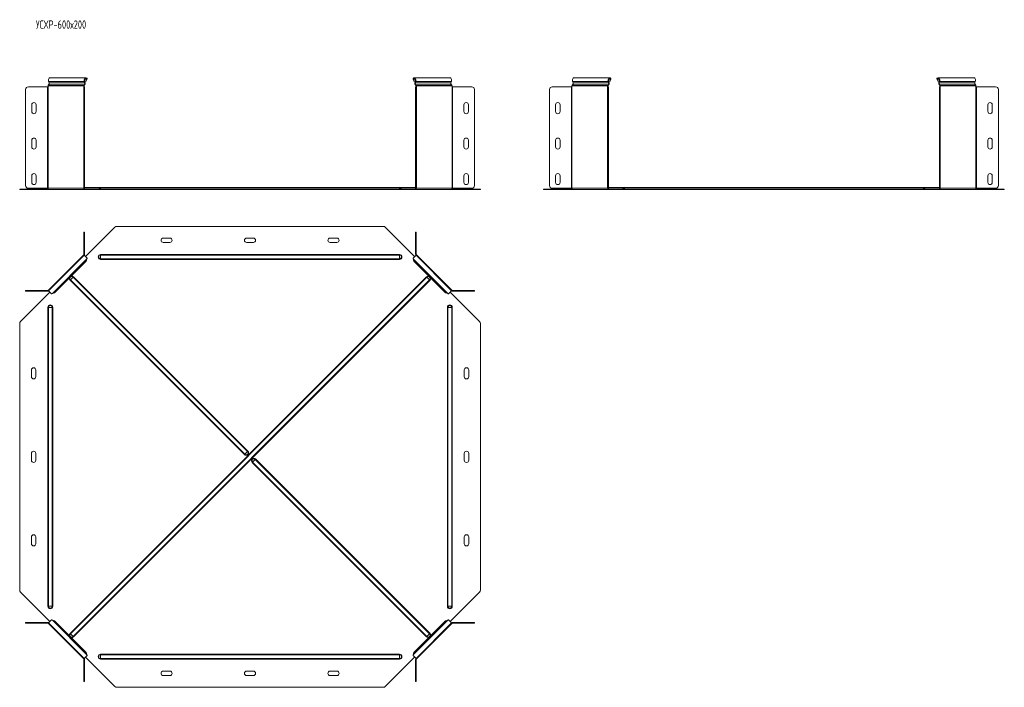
# Model space of a CAD drawing. Header units: millimetres. Extents: x -256 to 1513, y -7074 to 292.
# Tile 1 of 8: x -256 to 1513, y -7074 to -5875. Entities that reach past the tile are written whole.
import ezdxf

# ---------------------------------------------------------------- set-up
doc = ezdxf.new("R2010")
doc.units = ezdxf.units.MM
doc.styles.add('SLDTEXTSTYLE3', font='TXT', dxfattribs={"width": 0.7, "bigfont": 'bigfont'})

msp = doc.modelspace()

# ---------------------------------------------------------------- linework, layer by layer
at = {"color": 7, "linetype": 'Continuous', "lineweight": 15}
for p, q in [((-137.5, -5978.9), (-201.6, -5978.9)), ((-135.3, -5980.1), (-135.8, -5980.8)), ((450.4, -5980.1), (450.9, -5980.8)), ((516.6, -5978.9), (452.6, -5978.9)), ((804, -5978.9), (740, -5978.9)), ((806.2, -5980.1), (805.7, -5980.8)), ((1391.9, -5980.1), (1392.4, -5980.8)), ((1458.2, -5978.9), (1394.1, -5978.9)), ((-240.9, -5995.2), (-206.5, -5995.2)), ((-206.5, -5995.2), (-205.4, -5995.2)), ((-205.4, -5993.2), (-205.4, -5995.2)), ((-204.4, -5985.5), (-203.5, -5987.9)), ((-141.4, -5995.2), (-141.4, -5993.2)), ((-141.4, -5995.2), (-141, -5995.2)), ((-141, -5995.2), (-140, -5995.2)), ((-141, -6000.2), (-141, -5995.2)), ((-140.7, -5995.2), (-140.7, -5993.2)), ((-139.4, -5987.9), (-140.3, -5985.5)), ((-140, -5995.2), (-140, -6000.2)), ((-138.8, -5987.4), (-139.7, -5985)), ((-137.6, -5985), (-139.7, -5985)), ((-136.3, -5981.7), (-137.6, -5985)), ((-137, -5984.5), (-137.6, -5985)), ((-135.6, -5981.3), (-137, -5984.5)), ((-136.3, -5981.7), (-135.6, -5981.3)), ((451.3, -5981.7), (450.7, -5981.3)), ((452.1, -5984.5), (450.7, -5981.3)), ((452.7, -5985), (451.3, -5981.7)), ((452.7, -5985), (452.1, -5984.5)), ((454.8, -5985), (452.7, -5985)), ((454.8, -5985), (453.9, -5987.4)), ((455.4, -5985.5), (454.5, -5987.9)), ((455, -5995.2), (456, -5995.2)), ((455, -6000.2), (455, -5995.2)), ((455.8, -5993.2), (455.8, -5995.2)), ((456, -5995.2), (456, -6000.2)), ((456, -5995.2), (456.5, -5995.2)), ((456.5, -5993.2), (456.5, -5995.2)), ((518.5, -5987.9), (519.4, -5985.5)), ((520.5, -5995.2), (520.5, -5993.2)), ((520.5, -5995.2), (521.6, -5995.2)), ((521.6, -5995.2), (555.9, -5995.2)), ((735, -5995.2), (700.7, -5995.2)), ((736.1, -5995.2), (735, -5995.2)), ((736.1, -5995.2), (736.1, -5993.2)), ((738.1, -5987.9), (737.2, -5985.5)), ((800.1, -5993.2), (800.1, -5995.2)), ((800.6, -5995.2), (800.1, -5995.2)), ((801.6, -5995.2), (800.6, -5995.2)), ((800.6, -5995.2), (800.6, -6000.2)), ((800.8, -5993.2), (800.8, -5995.2)), ((801.2, -5985.5), (802.1, -5987.9)), ((801.6, -6000.2), (801.6, -5995.2)), ((801.8, -5985), (802.7, -5987.4)), ((801.8, -5985), (803.9, -5985)), ((803.9, -5985), (805.3, -5981.7)), ((803.9, -5985), (804.5, -5984.5)), ((804.5, -5984.5), (805.9, -5981.3)), ((805.3, -5981.7), (805.9, -5981.3)), ((1392.9, -5981.7), (1392.2, -5981.3)), ((1393.6, -5984.5), (1392.2, -5981.3)), ((1394.2, -5985), (1392.9, -5981.7)), ((1394.2, -5985), (1393.6, -5984.5)), ((1396.3, -5985), (1394.2, -5985)), ((1396.3, -5985), (1395.4, -5987.4)), ((1396.9, -5985.5), (1396, -5987.9)), ((1396.6, -5995.2), (1397.6, -5995.2)), ((1396.6, -6000.2), (1396.6, -5995.2)), ((1397.3, -5993.2), (1397.3, -5995.2)), ((1397.6, -5995.2), (1397.6, -6000.2)), ((1397.6, -5995.2), (1398, -5995.2)), ((1398, -5993.2), (1398, -5995.2)), ((1460.1, -5987.9), (1461, -5985.5)), ((1462, -5995.2), (1462, -5993.2)), ((1462, -5995.2), (1463.1, -5995.2)), ((1463.1, -5995.2), (1497.5, -5995.2)), ((-245.9, -6172.4), (-245.9, -6000.2)), ((-141, -6000.2), (-141, -6172.4)), ((-140, -6000.2), (-140, -6172.4)), ((455, -6172.4), (455, -6000.2)), ((456, -6172.4), (456, -6000.2)), ((560.9, -6000.2), (560.9, -6172.4)), ((695.7, -6000.2), (695.7, -6172.4)), ((800.6, -6172.4), (800.6, -6000.2)), ((801.6, -6172.4), (801.6, -6000.2)), ((1396.6, -6172.4), (1396.6, -6000.2)), ((1397.6, -6172.4), (1397.6, -6000.2)), ((1502.5, -6000.2), (1502.5, -6172.4)), ((-234.9, -6027.4), (-234.9, -6039.4)), ((-226.9, -6039.4), (-226.9, -6027.4)), ((541.9, -6027.4), (541.9, -6039.4)), ((549.9, -6039.4), (549.9, -6027.4)), ((706.7, -6039.4), (706.7, -6027.4)), ((714.7, -6027.4), (714.7, -6039.4)), ((1483.5, -6027.4), (1483.5, -6039.4)), ((1491.5, -6039.4), (1491.5, -6027.4)), ((-234.9, -6091.1), (-234.9, -6103.1)), ((-226.9, -6103.1), (-226.9, -6091.1)), ((541.9, -6091.1), (541.9, -6103.1)), ((549.9, -6103.1), (549.9, -6091.1)), ((706.7, -6103.1), (706.7, -6091.1)), ((714.7, -6091.1), (714.7, -6103.1)), ((1483.5, -6091.1), (1483.5, -6103.1)), ((1491.5, -6103.1), (1491.5, -6091.1)), ((-234.9, -6154.9), (-234.9, -6166.9)), ((-226.9, -6166.9), (-226.9, -6154.9)), ((541.9, -6154.9), (541.9, -6166.9)), ((549.9, -6166.9), (549.9, -6154.9)), ((706.7, -6166.9), (706.7, -6154.9)), ((714.7, -6154.9), (714.7, -6166.9)), ((1483.5, -6154.9), (1483.5, -6166.9)), ((1491.5, -6166.9), (1491.5, -6154.9)), ((-141, -6177.4), (-141, -6172.4)), ((-140, -6172.4), (-140, -6177.4)), ((455, -6177.4), (455, -6172.4)), ((456, -6172.4), (456, -6177.4)), ((800.6, -6172.4), (800.6, -6177.4)), ((801.6, -6177.4), (801.6, -6172.4)), ((1396.6, -6177.4), (1396.6, -6172.4)), ((1397.6, -6172.4), (1397.6, -6177.4)), ((-256.5, -6179.9), (-256.5, -6178.9)), ((-256.5, -6178.9), (-255, -6178.9)), ((-255, -6179.9), (-256.5, -6179.9)), ((-255, -6178.9), (-205.1, -6178.9)), ((-255, -6179.9), (-203.7, -6179.9)), ((-206.5, -6177.4), (-240.9, -6177.4)), ((-205.4, -6177.4), (-206.5, -6177.4)), ((-203.7, -6179.9), (-139.6, -6179.9)), ((-141, -6177.4), (-141.4, -6177.4)), ((-140, -6177.4), (-141, -6177.4)), ((-111, -6175.9), (-140, -6175.9)), ((-139.6, -6178.9), (-138.2, -6178.9)), ((-139.6, -6179.9), (-138.2, -6179.9)), ((-138.2, -6178.9), (-138.2, -6179.9)), ((-138.2, -6178.9), (-85.5, -6178.9)), ((-138.2, -6179.9), (-85.5, -6179.9)), ((426, -6175.9), (-111, -6175.9)), ((-85.5, -6178.9), (-81.9, -6178.9)), ((-81.9, -6179.9), (-85.5, -6179.9)), ((-81.9, -6178.9), (397, -6178.9)), ((-81.9, -6179.9), (397, -6179.9)), ((397, -6178.9), (400.5, -6178.9)), ((400.5, -6179.9), (397, -6179.9)), ((400.5, -6178.9), (453.3, -6178.9)), ((400.5, -6179.9), (453.3, -6179.9)), ((455, -6175.9), (426, -6175.9)), ((453.3, -6178.9), (453.3, -6179.9)), ((453.3, -6178.9), (454.7, -6178.9)), ((453.3, -6179.9), (454.7, -6179.9)), ((454.7, -6179.9), (518.7, -6179.9)), ((456, -6177.4), (455, -6177.4)), ((456.5, -6177.4), (456, -6177.4)), ((518.7, -6179.9), (570.1, -6179.9)), ((520.2, -6178.9), (570.1, -6178.9)), ((521.6, -6177.4), (520.5, -6177.4)), ((555.9, -6177.4), (521.6, -6177.4)), ((570.1, -6178.9), (571.5, -6178.9)), ((571.5, -6179.9), (570.1, -6179.9)), ((571.5, -6178.9), (571.5, -6179.9)), ((685.1, -6178.9), (685.1, -6179.9)), ((686.5, -6178.9), (685.1, -6178.9)), ((685.1, -6179.9), (686.5, -6179.9)), ((736.5, -6178.9), (686.5, -6178.9)), ((737.9, -6179.9), (686.5, -6179.9)), ((700.7, -6177.4), (735, -6177.4)), ((735, -6177.4), (736.1, -6177.4)), ((801.9, -6179.9), (737.9, -6179.9)), ((800.1, -6177.4), (800.6, -6177.4)), ((800.6, -6177.4), (801.6, -6177.4)), ((830.6, -6175.9), (801.6, -6175.9)), ((803.3, -6178.9), (801.9, -6178.9)), ((803.3, -6179.9), (801.9, -6179.9)), ((803.3, -6178.9), (803.3, -6179.9)), ((856.1, -6178.9), (803.3, -6178.9)), ((856.1, -6179.9), (803.3, -6179.9)), ((1367.6, -6175.9), (830.6, -6175.9)), ((859.6, -6178.9), (856.1, -6178.9)), ((856.1, -6179.9), (859.6, -6179.9)), ((859.6, -6178.9), (1338.5, -6178.9)), ((859.6, -6179.9), (1338.5, -6179.9)), ((1338.5, -6178.9), (1342.1, -6178.9)), ((1342.1, -6179.9), (1338.5, -6179.9)), ((1342.1, -6178.9), (1394.8, -6178.9)), ((1342.1, -6179.9), (1394.8, -6179.9)), ((1396.6, -6175.9), (1367.6, -6175.9)), ((1394.8, -6178.9), (1394.8, -6179.9)), ((1394.8, -6178.9), (1396.2, -6178.9)), ((1394.8, -6179.9), (1396.2, -6179.9)), ((1396.2, -6179.9), (1460.3, -6179.9)), ((1397.6, -6177.4), (1396.6, -6177.4)), ((1398, -6177.4), (1397.6, -6177.4)), ((1460.3, -6179.9), (1511.6, -6179.9)), ((1461.7, -6178.9), (1511.6, -6178.9)), ((1463.1, -6177.4), (1462, -6177.4)), ((1497.5, -6177.4), (1463.1, -6177.4)), ((1511.6, -6178.9), (1513.1, -6178.9)), ((1513.1, -6179.9), (1511.6, -6179.9)), ((1513.1, -6178.9), (1513.1, -6179.9)), ((-81.9, -6245.8), (397, -6245.8)), ((-140, -6256.4), (-141, -6256.4)), ((-141, -6256.4), (-141, -6261.4)), ((-141, -6295.8), (-141, -6261.4)), ((-140, -6261.4), (-140, -6256.4)), ((-140, -6295.8), (-140, -6261.4)), ((-138.2, -6300), (-85.5, -6247.3)), ((400.5, -6247.3), (453.3, -6300)), ((456, -6256.4), (455, -6256.4)), ((455, -6256.4), (455, -6261.4)), ((455, -6261.4), (455, -6295.8)), ((456, -6261.4), (456, -6256.4)), ((456, -6261.4), (456, -6295.8)), ((13.5, -6266.8), (1.5, -6266.8)), ((1.5, -6274.8), (13.5, -6274.8)), ((163.5, -6266.8), (151.5, -6266.8)), ((151.5, -6274.8), (163.5, -6274.8)), ((313.5, -6266.8), (301.5, -6266.8)), ((301.5, -6274.8), (313.5, -6274.8)), ((-141.4, -6296.8), (-205.4, -6360.9)), ((-140.7, -6297.5), (-204.7, -6361.6)), ((-140.7, -6297.5), (-141.4, -6296.8)), ((-135.3, -6302.9), (-140.7, -6297.5)), ((455.8, -6297.5), (450.4, -6302.9)), ((456.5, -6296.8), (455.8, -6297.5)), ((519.8, -6361.6), (455.8, -6297.5)), ((520.5, -6360.9), (456.5, -6296.8)), ((-137, -6308.3), (-194, -6365.2)), ((-135.6, -6304.4), (-137, -6308.3)), ((452.1, -6308.3), (450.7, -6304.4)), ((509, -6365.2), (452.1, -6308.3)), ((-255, -6416.8), (-202.3, -6364)), ((-245.9, -6361.3), (-245.9, -6362.3)), ((-240.9, -6361.3), (-245.9, -6361.3)), ((-245.9, -6362.3), (-240.9, -6362.3)), ((-240.9, -6361.3), (-206.5, -6361.3)), ((-240.9, -6362.3), (-206.5, -6362.3)), ((-205.4, -6360.9), (-204.5, -6361.8)), ((-204.7, -6361.6), (-199.4, -6366.9)), ((-194, -6365.2), (-197.8, -6366.6)), ((512.9, -6366.6), (509, -6365.2)), ((514.4, -6366.9), (519.8, -6361.6)), ((517.3, -6364), (570.1, -6416.8)), ((519.8, -6361.6), (520.5, -6360.9)), ((521.6, -6361.3), (555.9, -6361.3)), ((521.6, -6362.3), (555.9, -6362.3)), ((560.9, -6361.3), (555.9, -6361.3)), ((555.9, -6362.3), (560.9, -6362.3)), ((560.9, -6362.3), (560.9, -6361.3)), ((-256.5, -6420.3), (-256.5, -6899.3)), ((571.5, -6899.3), (571.5, -6420.3)), ((-235.5, -6503.8), (-235.5, -6515.8)), ((-227.5, -6515.8), (-227.5, -6503.8)), ((542.5, -6503.8), (542.5, -6515.8)), ((550.5, -6515.8), (550.5, -6503.8)), ((-235.5, -6653.8), (-235.5, -6665.8)), ((-227.5, -6665.8), (-227.5, -6653.8)), ((542.5, -6653.8), (542.5, -6665.8)), ((550.5, -6665.8), (550.5, -6653.8)), ((-235.5, -6803.8), (-235.5, -6815.8)), ((-227.5, -6815.8), (-227.5, -6803.8)), ((542.5, -6803.8), (542.5, -6815.8)), ((550.5, -6815.8), (550.5, -6803.8)), ((-255, -6902.8), (-202.3, -6955.6)), ((517.3, -6955.6), (570.1, -6902.8)), ((-204.7, -6958), (-199.4, -6952.7)), ((-194, -6954.3), (-197.8, -6953)), ((512.9, -6953), (509, -6954.3)), ((514.4, -6952.7), (519.8, -6958)), ((-245.9, -6958.3), (-245.9, -6957.3)), ((-245.9, -6957.3), (-240.9, -6957.3)), ((-240.9, -6958.3), (-245.9, -6958.3)), ((-240.9, -6957.3), (-206.5, -6957.3)), ((-240.9, -6958.3), (-206.5, -6958.3)), ((-205.4, -6958.7), (-204.5, -6957.8)), ((-141.4, -7022.8), (-205.4, -6958.7)), ((-204.7, -6958), (-140.7, -7022.1)), ((-137, -7011.3), (-194, -6954.3)), ((509, -6954.3), (452.1, -7011.3)), ((455.8, -7022.1), (519.8, -6958)), ((520.5, -6958.7), (456.5, -7022.8)), ((519.8, -6958), (520.5, -6958.7)), ((521.6, -6957.3), (555.9, -6957.3)), ((521.6, -6958.3), (555.9, -6958.3)), ((555.9, -6957.3), (560.9, -6957.3)), ((560.9, -6958.3), (555.9, -6958.3)), ((560.9, -6957.3), (560.9, -6958.3)), ((-140.7, -7022.1), (-141.4, -7022.8)), ((-141, -7023.8), (-141, -7058.2)), ((-135.3, -7016.7), (-140.7, -7022.1)), ((-140, -7023.8), (-140, -7058.2)), ((-138.2, -7019.6), (-85.5, -7072.3)), ((-135.6, -7015.2), (-137, -7011.3)), ((400.5, -7072.3), (453.3, -7019.6)), ((455.8, -7022.1), (450.4, -7016.7)), ((452.1, -7011.3), (450.7, -7015.2)), ((455, -7058.2), (455, -7023.8)), ((456.5, -7022.8), (455.8, -7022.1)), ((456, -7058.2), (456, -7023.8)), ((-141, -7063.2), (-141, -7058.2)), ((-140, -7058.2), (-140, -7063.2)), ((13.5, -7044.8), (1.5, -7044.8)), ((1.5, -7052.8), (13.5, -7052.8)), ((163.5, -7044.8), (151.5, -7044.8)), ((151.5, -7052.8), (163.5, -7052.8)), ((313.5, -7044.8), (301.5, -7044.8)), ((301.5, -7052.8), (313.5, -7052.8)), ((455, -7063.2), (455, -7058.2)), ((456, -7058.2), (456, -7063.2)), ((-140, -7063.2), (-141, -7063.2)), ((-81.9, -7073.8), (397, -7073.8)), ((456, -7063.2), (455, -7063.2))]:
    msp.add_line(p, q, dxfattribs=at)
at = {"color": 7, "linetype": 'Continuous', "lineweight": 0}
for p, q in [((-206.5, -5995.2), (-206.5, -6177.4)), ((-141.4, -5993.2), (-205.4, -5993.2)), ((-205.4, -6177.4), (-205.4, -5995.2)), ((-140.5, -5991.5), (-204.5, -5991.5)), ((-140.3, -5985.5), (-204.4, -5985.5)), ((-139.4, -5987.9), (-203.5, -5987.9)), ((-141.4, -5993.2), (-140.7, -5993.2)), ((-141.4, -6177.4), (-141.4, -5995.2)), ((-140.5, -5991.5), (-140.3, -5992.4)), ((-140.3, -5985.5), (-139.7, -5985)), ((-136.3, -5981.7), (-139.7, -5981.7)), ((-139.4, -5987.9), (-138.8, -5987.4)), ((454.8, -5981.7), (451.3, -5981.7)), ((454.5, -5987.9), (453.9, -5987.4)), ((518.5, -5987.9), (454.5, -5987.9)), ((455.4, -5985.5), (454.8, -5985)), ((519.4, -5985.5), (455.4, -5985.5)), ((455.6, -5991.5), (455.4, -5992.4)), ((519.6, -5991.5), (455.6, -5991.5)), ((456.5, -5993.2), (455.8, -5993.2)), ((520.5, -5993.2), (456.5, -5993.2)), ((456.5, -6177.4), (456.5, -5995.2)), ((520.5, -6177.4), (520.5, -5995.2)), ((521.6, -6177.4), (521.6, -5995.2)), ((735, -6177.4), (735, -5995.2)), ((736.1, -5993.2), (800.1, -5993.2)), ((736.1, -6177.4), (736.1, -5995.2)), ((737, -5991.5), (801, -5991.5)), ((737.2, -5985.5), (801.2, -5985.5)), ((738.1, -5987.9), (802.1, -5987.9)), ((800.1, -5993.2), (800.8, -5993.2)), ((800.1, -6177.4), (800.1, -5995.2)), ((801, -5991.5), (801.2, -5992.4)), ((801.2, -5985.5), (801.8, -5985)), ((801.8, -5981.7), (805.3, -5981.7)), ((802.1, -5987.9), (802.7, -5987.4)), ((1396.3, -5981.7), (1392.9, -5981.7)), ((1396, -5987.9), (1395.4, -5987.4)), ((1460.1, -5987.9), (1396, -5987.9)), ((1396.9, -5985.5), (1396.3, -5985)), ((1461, -5985.5), (1396.9, -5985.5)), ((1397.1, -5991.5), (1396.9, -5992.4)), ((1461.1, -5991.5), (1397.1, -5991.5)), ((1398, -5993.2), (1397.3, -5993.2)), ((1462, -5993.2), (1398, -5993.2)), ((1398, -6177.4), (1398, -5995.2)), ((1462, -6177.4), (1462, -5995.2)), ((1463.1, -6177.4), (1463.1, -5995.2)), ((-140, -6000.2), (-141, -6000.2)), ((456, -6000.2), (455, -6000.2)), ((800.6, -6000.2), (801.6, -6000.2)), ((1397.6, -6000.2), (1396.6, -6000.2)), ((-141, -6172.4), (-140, -6172.4)), ((455, -6172.4), (456, -6172.4)), ((801.6, -6172.4), (800.6, -6172.4)), ((1396.6, -6172.4), (1397.6, -6172.4)), ((-255, -6178.9), (-255, -6179.9)), ((-141.4, -6177.4), (-205.4, -6177.4)), ((-140.5, -6178.3), (-114.4, -6178.3)), ((-139.6, -6178.9), (-139.6, -6179.9)), ((-114.4, -6178.3), (-111, -6178.3)), ((-111, -6175.9), (-111, -6178.3)), ((-111, -6178.3), (-111, -6178.9)), ((426, -6178.3), (-111, -6178.3)), ((-85.5, -6179.9), (-85.5, -6178.9)), ((-81.9, -6178.9), (-81.9, -6179.9)), ((397, -6179.9), (397, -6178.9)), ((400.5, -6178.9), (400.5, -6179.9)), ((426, -6175.9), (426, -6178.3)), ((426, -6178.3), (426, -6178.9)), ((429.5, -6178.3), (426, -6178.3)), ((429.5, -6178.3), (455.6, -6178.3)), ((454.7, -6178.9), (454.7, -6179.9)), ((520.5, -6177.4), (456.5, -6177.4)), ((570.1, -6179.9), (570.1, -6178.9)), ((686.5, -6179.9), (686.5, -6178.9)), ((736.1, -6177.4), (800.1, -6177.4)), ((827.1, -6178.3), (801, -6178.3)), ((801.9, -6178.9), (801.9, -6179.9)), ((827.1, -6178.3), (830.6, -6178.3)), ((830.6, -6175.9), (830.6, -6178.3)), ((830.6, -6178.3), (830.6, -6178.9)), ((1367.6, -6178.3), (830.6, -6178.3)), ((856.1, -6178.9), (856.1, -6179.9)), ((859.6, -6179.9), (859.6, -6178.9)), ((1338.5, -6179.9), (1338.5, -6178.9)), ((1342.1, -6178.9), (1342.1, -6179.9)), ((1367.6, -6175.9), (1367.6, -6178.3)), ((1367.6, -6178.3), (1367.6, -6178.9)), ((1371, -6178.3), (1367.6, -6178.3)), ((1397.1, -6178.3), (1371, -6178.3)), ((1396.2, -6178.9), (1396.2, -6179.9)), ((1462, -6177.4), (1398, -6177.4)), ((1511.6, -6179.9), (1511.6, -6178.9)), ((-141, -6261.4), (-140, -6261.4)), ((455, -6261.4), (456, -6261.4)), ((-141, -6295.8), (-140, -6295.8)), ((-111, -6297.4), (-111, -6296.4)), ((-111, -6296.4), (426, -6296.4)), ((-111, -6304.2), (-111, -6297.4)), ((-111, -6297.4), (426, -6297.4)), ((426, -6297.4), (426, -6296.4)), ((426, -6304.2), (426, -6297.4)), ((456, -6295.8), (455, -6295.8)), ((-135.6, -6304.4), (-197.8, -6366.6)), ((-111, -6304.2), (426, -6304.2)), ((-111, -6305.2), (-111, -6304.2)), ((-111, -6305.2), (426, -6305.2)), ((426, -6305.2), (426, -6304.2)), ((512.9, -6366.6), (450.7, -6304.4)), ((-165.9, -6977.1), (474.8, -6336.4)), ((-165.2, -6341.9), (-165.9, -6342.5)), ((147.4, -6655.8), (-165.9, -6342.5)), ((-160.4, -6337), (-165.2, -6341.9)), ((-165.2, -6977.7), (475.5, -6337)), ((148, -6655.2), (-165.2, -6341.9)), ((-159.7, -6336.4), (-160.4, -6337)), ((152.9, -6650.3), (-160.4, -6337)), ((-160.4, -6982.6), (480.3, -6341.9)), ((153.5, -6649.6), (-159.7, -6336.4)), ((-159.7, -6983.2), (481, -6342.5)), ((475.5, -6337), (474.8, -6336.4)), ((480.3, -6341.9), (475.5, -6337)), ((481, -6342.5), (480.3, -6341.9)), ((-240.9, -6362.3), (-240.9, -6361.3)), ((-206.5, -6361.3), (-206.5, -6362.3)), ((521.6, -6361.3), (521.6, -6362.3)), ((555.9, -6361.3), (555.9, -6362.3)), ((-204.9, -6391.3), (-205.8, -6391.3)), ((-205.8, -6928.3), (-205.8, -6391.3)), ((-198, -6391.3), (-204.9, -6391.3)), ((-204.9, -6928.3), (-204.9, -6391.3)), ((-198, -6928.3), (-198, -6391.3)), ((-197.1, -6391.3), (-198, -6391.3)), ((-197.1, -6928.3), (-197.1, -6391.3)), ((512.2, -6391.3), (513.1, -6391.3)), ((512.2, -6391.3), (512.2, -6928.3)), ((513.1, -6391.3), (520, -6391.3)), ((513.1, -6391.3), (513.1, -6928.3)), ((520, -6391.3), (520, -6928.3)), ((520, -6391.3), (520.9, -6391.3)), ((520.9, -6391.3), (520.9, -6928.3)), ((152.9, -6650.3), (148, -6655.2)), ((153.5, -6649.6), (152.9, -6650.3)), ((148, -6655.2), (147.4, -6655.8)), ((161.5, -6670), (162.2, -6669.3)), ((161.5, -6670), (474.8, -6983.2)), ((162.2, -6669.3), (167, -6664.4)), ((162.2, -6669.3), (475.5, -6982.6)), ((167, -6664.4), (167.7, -6663.8)), ((167, -6664.4), (480.3, -6977.7)), ((167.7, -6663.8), (481, -6977.1)), ((-204.9, -6928.3), (-205.8, -6928.3)), ((-198, -6928.3), (-204.9, -6928.3)), ((-197.1, -6928.3), (-198, -6928.3)), ((512.2, -6928.3), (513.1, -6928.3)), ((513.1, -6928.3), (520, -6928.3)), ((520, -6928.3), (520.9, -6928.3)), ((-135.6, -7015.2), (-197.8, -6953)), ((512.9, -6953), (450.7, -7015.2)), ((-240.9, -6957.3), (-240.9, -6958.3)), ((-206.5, -6958.3), (-206.5, -6957.3)), ((521.6, -6958.3), (521.6, -6957.3)), ((555.9, -6958.3), (555.9, -6957.3)), ((-165.2, -6977.7), (-165.9, -6977.1)), ((-160.4, -6982.6), (-165.2, -6977.7)), ((-159.7, -6983.2), (-160.4, -6982.6)), ((474.8, -6983.2), (475.5, -6982.6)), ((475.5, -6982.6), (480.3, -6977.7)), ((480.3, -6977.7), (481, -6977.1)), ((-141, -7023.8), (-140, -7023.8)), ((426, -7014.4), (-111, -7014.4)), ((-111, -7014.4), (-111, -7015.4)), ((-111, -7015.4), (-111, -7022.2)), ((426, -7015.4), (-111, -7015.4)), ((426, -7022.2), (-111, -7022.2)), ((-111, -7022.2), (-111, -7023.2)), ((426, -7023.2), (-111, -7023.2)), ((426, -7014.4), (426, -7015.4)), ((426, -7015.4), (426, -7022.2)), ((426, -7022.2), (426, -7023.2)), ((456, -7023.8), (455, -7023.8)), ((-141, -7058.2), (-140, -7058.2)), ((455, -7058.2), (456, -7058.2))]:
    msp.add_line(p, q, dxfattribs=at)
at = {"color": 7, "linetype": 'Continuous', "lineweight": 15, "flags": 128}
for points in [[(-204.4, -5985.5), (-204.7, -5984.3), (-204.7, -5983.1), (-204.5, -5981.8), (-204.1, -5980.7), (-203.5, -5979.8), (-202.7, -5979.2), (-201.8, -5978.9), (-201.6, -5978.9)], [(-135.3, -5980.1), (-136.1, -5979.4), (-136.9, -5979), (-137.8, -5978.9), (-138.7, -5979.2), (-139.5, -5979.8), (-140.1, -5980.7), (-140.5, -5981.8), (-140.7, -5983.1), (-140.6, -5984.3), (-140.3, -5985.5)], [(-135.8, -5980.8), (-136.5, -5980.2), (-137.4, -5979.9), (-138.3, -5980), (-139, -5980.6), (-139.6, -5981.5), (-139.9, -5982.6), (-140, -5983.9), (-139.7, -5985)], [(455.4, -5985.5), (455.7, -5984.3), (455.8, -5983.1), (455.6, -5981.8), (455.1, -5980.7), (454.5, -5979.8), (453.7, -5979.2), (452.9, -5978.9), (452, -5979), (451.1, -5979.4), (450.4, -5980.1)], [(454.8, -5985), (455, -5983.9), (455, -5982.6), (454.7, -5981.5), (454.1, -5980.6), (453.3, -5980), (452.5, -5979.9), (451.6, -5980.2), (450.9, -5980.8)], [(516.6, -5978.9), (516.9, -5978.9), (517.8, -5979.2), (518.5, -5979.8), (519.2, -5980.7), (519.6, -5981.8), (519.8, -5983.1), (519.7, -5984.3), (519.4, -5985.5)], [(740, -5978.9), (739.7, -5978.9), (738.8, -5979.2), (738.1, -5979.8), (737.4, -5980.7), (737, -5981.8), (736.8, -5983.1), (736.9, -5984.3), (737.2, -5985.5)], [(801.2, -5985.5), (800.9, -5984.3), (800.8, -5983.1), (801, -5981.8), (801.5, -5980.7), (802.1, -5979.8), (802.9, -5979.2), (803.7, -5978.9), (804.6, -5979), (805.5, -5979.4), (806.2, -5980.1)], [(801.8, -5985), (801.6, -5983.9), (801.6, -5982.6), (801.9, -5981.5), (802.5, -5980.6), (803.3, -5980), (804.2, -5979.9), (805, -5980.2), (805.7, -5980.8)], [(1396.9, -5985.5), (1397.2, -5984.3), (1397.3, -5983.1), (1397.1, -5981.8), (1396.7, -5980.7), (1396.1, -5979.8), (1395.3, -5979.2), (1394.4, -5978.9), (1393.5, -5979), (1392.7, -5979.4), (1391.9, -5980.1)], [(1396.3, -5985), (1396.6, -5983.9), (1396.5, -5982.6), (1396.2, -5981.5), (1395.6, -5980.6), (1394.9, -5980), (1394, -5979.9), (1393.2, -5980.2), (1392.4, -5980.8)], [(1458.2, -5978.9), (1458.4, -5978.9), (1459.3, -5979.2), (1460.1, -5979.8), (1460.7, -5980.7), (1461.1, -5981.8), (1461.3, -5983.1), (1461.3, -5984.3), (1461, -5985.5)]]:
    msp.add_lwpolyline(points, dxfattribs=at)
at = {"color": 7, "linetype": 'Continuous', "lineweight": 15}
for centre, radius, start, end in [((-240.9, -6000.2), 5, 90, 180), ((-203.6, -5993.1), 1.82, 119.6529, 184.4929), ((-206.1, -5989.1), 2.86, 302.6699, 24.1904), ((-139.6, -5993.1), 1.82, 119.6529, 184.4929), ((-139.9, -5993.1), 0.811, 119.6529, 184.4929), ((-142, -5989.1), 2.86, 302.6699, 24.1904), ((-142.5, -5989.1), 4, 302.6699, 24.1904), ((457.5, -5989.1), 4, 155.8096, 237.3301), ((457.1, -5989.1), 2.86, 155.8096, 237.3301), ((455, -5993.1), 0.811, 355.5071, 60.3471), ((454.7, -5993.1), 1.82, 355.5071, 60.3471), ((521.1, -5989.1), 2.86, 155.8096, 237.3301), ((518.7, -5993.1), 1.82, 355.5071, 60.3471), ((555.9, -6000.2), 5, 0, 90), ((700.7, -6000.2), 5, 90, 180), ((737.9, -5993.1), 1.82, 119.6529, 184.4929), ((735.5, -5989.1), 2.86, 302.6699, 24.1904), ((802, -5993.1), 1.82, 119.6529, 184.4929), ((801.6, -5993.1), 0.811, 119.6529, 184.4929), ((799.5, -5989.1), 2.86, 302.6699, 24.1904), ((799.1, -5989.1), 4, 302.6699, 24.1904), ((1399.1, -5989.1), 4, 155.8096, 237.3301), ((1398.6, -5989.1), 2.86, 155.8096, 237.3301), ((1396.5, -5993.1), 0.811, 355.5071, 60.3471), ((1396.2, -5993.1), 1.82, 355.5071, 60.3471), ((1462.7, -5989.1), 2.86, 155.8096, 237.3301), ((1460.2, -5993.1), 1.82, 355.5071, 60.3471), ((1497.5, -6000.2), 5, 0, 90), ((-230.9, -6027.4), 4, 0, 180), ((545.9, -6027.4), 4, 0, 180), ((710.7, -6027.4), 4, 0, 180), ((1487.5, -6027.4), 4, 0, 180), ((-230.9, -6039.4), 4, 180, 360), ((545.9, -6039.4), 4, 180, 0), ((710.7, -6039.4), 4, 180, 0), ((1487.5, -6039.4), 4, 180, 0), ((-230.9, -6091.1), 4, 0, 180), ((545.9, -6091.1), 4, 0, 180), ((710.7, -6091.1), 4, 0, 180), ((1487.5, -6091.1), 4, 0, 180), ((-230.9, -6103.1), 4, 180, 0), ((545.9, -6103.1), 4, 180, 0), ((710.7, -6103.1), 4, 180, 0), ((1487.5, -6103.1), 4, 180, 0), ((-230.9, -6154.9), 4, 0, 180), ((545.9, -6154.9), 4, 0, 180), ((710.7, -6154.9), 4, 0, 180), ((1487.5, -6154.9), 4, 0, 180), ((-240.9, -6172.4), 5, 180, 270), ((-230.9, -6166.9), 4, 180, 360), ((545.9, -6166.9), 4, 180, 0), ((555.9, -6172.4), 5, 270, 0), ((700.7, -6172.4), 5, 180, 270), ((710.7, -6166.9), 4, 180, 0), ((1487.5, -6166.9), 4, 180, 0), ((1497.5, -6172.4), 5, 270, 0), ((-205.8, -6177.9), 1, 270, 309.7535), ((-203.2, -6177.7), 2.23, 171.9505, 258.5782), ((-139.2, -6177.7), 2.23, 171.9505, 258.5782), ((-139.4, -6177.6), 1.34, 171.9505, 258.5782), ((-115.3, -6177.9), 1, 270, 338.9773), ((-111, -6179.6), 3.68, 90, 158.9773), ((426, -6179.6), 3.68, 21.0227, 90), ((430.4, -6177.9), 1, 201.0227, 270), ((454.4, -6177.6), 1.34, 281.4218, 8.0495), ((454.3, -6177.7), 2.23, 281.4218, 8.0495), ((518.3, -6177.7), 2.23, 281.4218, 8.0495), ((520.9, -6177.9), 1, 230.2465, 270), ((735.7, -6177.9), 1, 270, 309.7535), ((738.3, -6177.7), 2.23, 171.9505, 258.5782), ((802.3, -6177.7), 2.23, 171.9505, 258.5782), ((802.2, -6177.6), 1.34, 171.9505, 258.5782), ((826.2, -6177.9), 1, 270, 338.9773), ((830.6, -6179.6), 3.68, 90, 158.9773), ((1367.6, -6179.6), 3.68, 21.0227, 90), ((1371.9, -6177.9), 1, 201.0227, 270), ((1395.8, -6177.7), 2.23, 281.4218, 8.0495), ((1396, -6177.6), 1.34, 281.4218, 8.0495), ((1459.8, -6177.7), 2.23, 281.4218, 8.0495), ((1462.4, -6177.9), 1, 230.2465, 270), ((-81.9, -6250.8), 5, 90, 135), ((397, -6250.8), 5, 45, 90), ((1.5, -6270.8), 4, 90, 270), ((13.5, -6270.8), 4, 270, 90), ((151.5, -6270.8), 4, 90, 270), ((163.5, -6270.8), 4, 270, 90), ((301.5, -6270.8), 4, 90, 270), ((313.5, -6270.8), 4, 270, 90), ((-142.5, -6295.8), 1.5, 315, 0), ((-142.5, -6295.8), 2.5, 315, 0), ((457.5, -6295.8), 2.5, 180, 225), ((457.5, -6295.8), 1.5, 180, 225), ((-206.5, -6359.8), 1.5, 270, 315), ((-206.5, -6359.8), 2.5, 270, 315), ((521.6, -6359.8), 2.5, 225, 270), ((521.6, -6359.8), 1.5, 225, 270), ((-251.5, -6420.3), 5, 135, 180), ((566.5, -6420.3), 5, 0, 45), ((-231.5, -6503.8), 4, 0, 180), ((546.5, -6503.8), 4, 0, 180), ((-231.5, -6515.8), 4, 180, 0), ((546.5, -6515.8), 4, 180, 0), ((-231.5, -6653.8), 4, 0, 180), ((546.5, -6653.8), 4, 0, 180), ((-231.5, -6665.8), 4, 180, 0), ((546.5, -6665.8), 4, 180, 0), ((-231.5, -6803.8), 4, 0, 180), ((546.5, -6803.8), 4, 0, 180), ((-231.5, -6815.8), 4, 180, 0), ((546.5, -6815.8), 4, 180, 0), ((-251.5, -6899.3), 5, 180, 225), ((566.5, -6899.3), 5, 315, 0), ((-206.5, -6959.8), 2.5, 45, 90), ((-206.5, -6959.8), 1.5, 45, 90), ((521.6, -6959.8), 2.5, 90, 135), ((521.6, -6959.8), 1.5, 90, 135), ((-142.5, -7023.8), 1.5, 0, 45), ((-142.5, -7023.8), 2.5, 0, 45), ((457.5, -7023.8), 2.5, 135, 180), ((457.5, -7023.8), 1.5, 135, 180), ((1.5, -7048.8), 4, 90, 270), ((13.5, -7048.8), 4, 270, 90), ((151.5, -7048.8), 4, 90, 270), ((163.5, -7048.8), 4, 270, 90), ((301.5, -7048.8), 4, 90, 270), ((313.5, -7048.8), 4, 270, 90), ((-81.9, -7068.8), 5, 225, 270), ((397, -7068.8), 5, 270, 315)]:
    msp.add_arc(centre, radius, start, end, dxfattribs=at)
at = {"color": 7, "linetype": 'Continuous', "lineweight": 0}
for centre, radius, start, end in [((-111, -6300.8), 4.37, 90, 270), ((-111, -6300.8), 3.43, 90, 270), ((426, -6300.8), 4.37, 270, 90), ((426, -6300.8), 3.43, 270, 90), ((-162.8, -6339.4), 4.37, 164.8316, 225), ((-162.8, -6339.4), 3.43, 45, 225), ((-162.8, -6339.4), 4.37, 45, 105.1684), ((477.9, -6339.4), 4.37, 74.8318, 135), ((477.9, -6339.4), 3.43, 315, 135), ((477.9, -6339.4), 4.37, 315, 15.1682), ((-201.5, -6391.3), 4.37, 0, 180), ((-201.5, -6391.3), 3.43, 0, 180), ((516.5, -6391.3), 4.37, 0, 180), ((516.5, -6391.3), 3.43, 0, 180), ((150.5, -6652.7), 4.37, 225, 45), ((150.5, -6652.7), 3.43, 225, 45), ((164.6, -6666.9), 4.37, 45, 225), ((164.6, -6666.9), 3.43, 45, 225), ((-201.5, -6928.3), 4.37, 180, 0), ((-201.5, -6928.3), 3.43, 180, 0), ((516.5, -6928.3), 4.37, 180, 0), ((516.5, -6928.3), 3.43, 180, 0), ((-162.8, -6980.1), 4.37, 135, 195.1682), ((-162.8, -6980.1), 3.43, 135, 315), ((-162.8, -6980.1), 4.37, 254.8318, 315), ((477.9, -6980.1), 4.37, 225, 285.1684), ((477.9, -6980.1), 3.43, 225, 45), ((477.9, -6980.1), 4.37, 344.8316, 45), ((-111, -7018.8), 4.37, 90, 270), ((-111, -7018.8), 3.43, 90, 270), ((426, -7018.8), 4.37, 270, 90), ((426, -7018.8), 3.43, 270, 90)]:
    msp.add_arc(centre, radius, start, end, dxfattribs=at)
at = {"color": 7, "linetype": 'Continuous', "lineweight": 15}
for points in [[(-136.3, -5981.7), (-136.1, -5981.4), (-135.9, -5981.1), (-135.8, -5980.8)], [(-135.6, -5981.3), (-135.5, -5980.8), (-135.4, -5980.5), (-135.3, -5980.1)], [(450.4, -5980.1), (450.5, -5980.5), (450.5, -5980.8), (450.7, -5981.3)], [(450.9, -5980.8), (451, -5981.1), (451.1, -5981.4), (451.3, -5981.7)], [(805.3, -5981.7), (805.5, -5981.4), (805.6, -5981.1), (805.7, -5980.8)], [(806.2, -5980.1), (806.1, -5980.5), (806.1, -5980.8), (805.9, -5981.3)], [(1391.9, -5980.1), (1392, -5980.5), (1392.1, -5980.8), (1392.2, -5981.3)], [(1392.4, -5980.8), (1392.5, -5981.1), (1392.7, -5981.4), (1392.9, -5981.7)], [(-135.6, -6304.4), (-135.5, -6304), (-135.4, -6303.5), (-135.3, -6302.9)], [(450.4, -6302.9), (450.5, -6303.5), (450.5, -6304), (450.7, -6304.4)], [(-199.4, -6366.9), (-198.8, -6366.9), (-198.3, -6366.8), (-197.8, -6366.6)], [(512.9, -6366.6), (513.4, -6366.8), (513.9, -6366.9), (514.4, -6366.9)], [(-199.4, -6952.7), (-198.8, -6952.7), (-198.3, -6952.8), (-197.8, -6953)], [(512.9, -6953), (513.4, -6952.8), (513.9, -6952.7), (514.4, -6952.7)], [(-135.6, -7015.2), (-135.5, -7015.6), (-135.4, -7016.1), (-135.3, -7016.7)], [(450.4, -7016.7), (450.5, -7016.1), (450.5, -7015.6), (450.7, -7015.2)]]:
    msp.add_open_spline(points, degree=3, dxfattribs=at)

# ---------------------------------------------------------------- texts
at = {"color": 7, "linetype": 'Continuous', "lineweight": 0, "insert": (-227.3, -5875.8), "char_height": 15, "attachment_point": 1, "style": 'SLDTEXTSTYLE3'}
msp.add_mtext('\\M+18454\\M+18452\\M+18456\\M+18451-600\\M+18487200', dxfattribs=at)

doc.saveas('drawing.dxf')
